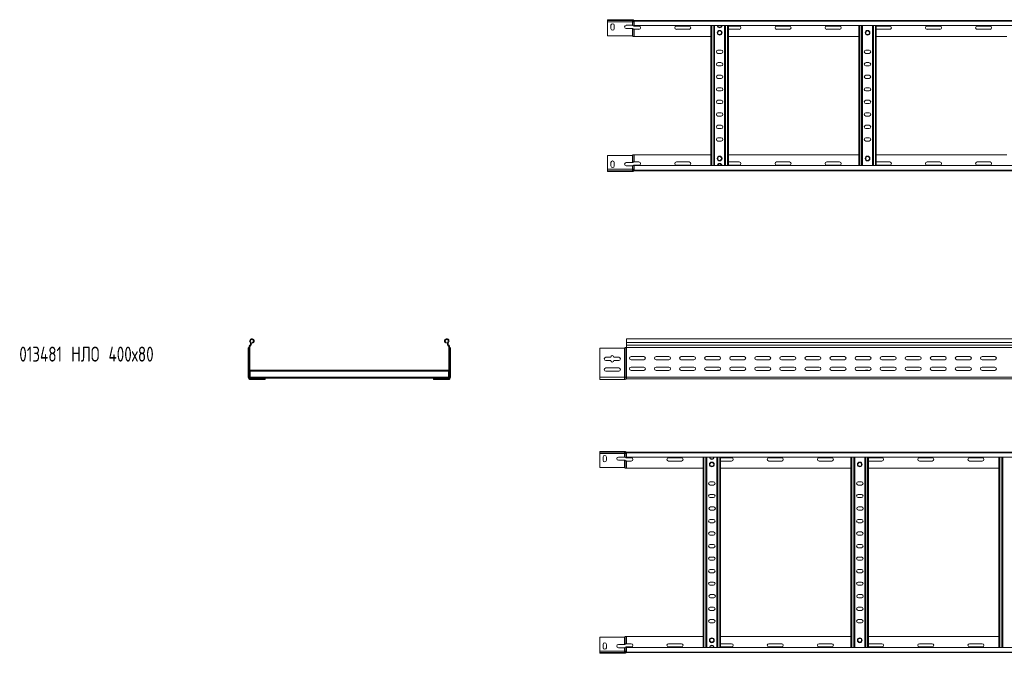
# Model space of a CAD drawing. Header units: millimetres. Extents: x -587 to 3585, y -4791 to -106.
# Tile 7 of 12: x -587 to 1377, y -2367 to -1102. Entities that reach past the tile are written whole.
import ezdxf

# ---------------------------------------------------------------- set-up
doc = ezdxf.new("R2010")
doc.units = ezdxf.units.MM
doc.styles.add('SLDTEXTSTYLE0', font='TXT', dxfattribs={"width": 0.7, "bigfont": 'bigfont'})

msp = doc.modelspace()

# ---------------------------------------------------------------- linework, layer by layer
at = {"color": 7, "linetype": 'Continuous', "lineweight": 15}
for p, q in [((585.3, -1102.2), (585.3, -1103.7)), ((633.4, -1102.2), (585.3, -1102.2)), ((585.3, -1103.7), (633.4, -1103.7)), ((585.3, -1106.7), (585.3, -1103.7)), ((634.9, -1106.7), (585.3, -1106.7)), ((585.3, -1134.2), (585.3, -1106.7)), ((592, -1113.4), (592, -1119.9)), ((598.5, -1119.9), (598.5, -1113.4)), ((622.5, -1113.4), (634.9, -1113.4)), ((633.4, -1103.7), (633.4, -1102.2)), ((633.4, -1102.2), (634.9, -1102.2)), ((634.9, -1103.7), (633.4, -1103.7)), ((634.9, -1102.2), (635.5, -1102.2)), ((635.5, -1103.8), (634.9, -1103.7)), ((634.9, -1103.7), (634.9, -1106.7)), ((636, -1106.7), (634.9, -1106.7)), ((634.9, -1106.7), (634.9, -1113.4)), ((635.5, -1102.2), (635.5, -1103.8)), ((636, -1104.2), (636, -1106.7)), ((638.3, -1106.7), (636, -1106.7)), ((636, -1106.7), (636, -1113.7)), ((637.1, -1103.2), (637.2, -1103.2)), ((637.2, -1103.2), (637.2, -1105)), ((637.8, -1105.1), (637.8, -1103.7)), ((637.8, -1103.7), (638.2, -1103.7)), ((638.2, -1103.7), (3585.3, -1103.7)), ((638.3, -1104.8), (638.3, -1103.7)), ((3585.3, -1104.8), (638.3, -1104.8)), ((638.3, -1113.9), (638.3, -1104.8)), ((638.3, -1113.9), (3585.3, -1113.9)), ((648, -1114.9), (638.3, -1114.9)), ((748, -1114.9), (722.5, -1114.9)), ((791.3, -1393.4), (791.3, -1113.9)), ((798.8, -1393.4), (798.8, -1113.9)), ((818.8, -1393.4), (818.8, -1113.9)), ((826.3, -1393.4), (826.3, -1113.9)), ((848, -1114.9), (826.3, -1114.9)), ((948, -1114.9), (922.5, -1114.9)), ((1048, -1114.9), (1022.5, -1114.9)), ((1086.3, -1393.4), (1086.3, -1113.9)), ((1093.8, -1393.4), (1093.8, -1113.9)), ((1113.8, -1393.4), (1113.8, -1113.9)), ((1121.3, -1393.4), (1121.3, -1113.9)), ((1148, -1114.9), (1122.5, -1114.9)), ((1248, -1114.9), (1222.5, -1114.9)), ((1348, -1114.9), (1322.5, -1114.9)), ((633.4, -1134.2), (585.3, -1134.2)), ((634.9, -1119.9), (622.5, -1119.9)), ((634.9, -1119.9), (634.9, -1134.6)), ((634.9, -1134.6), (635.5, -1135)), ((636, -1120.2), (636, -1135.4)), ((638.3, -1135.7), (637.2, -1135.7)), ((638.3, -1121.4), (638.3, -1135.7)), ((638.3, -1121.4), (648, -1121.4)), ((638.3, -1135.7), (791.3, -1135.7)), ((722.5, -1121.4), (748, -1121.4)), ((826.3, -1121.4), (848, -1121.4)), ((826.3, -1135.7), (1086.3, -1135.7)), ((922.5, -1121.4), (948, -1121.4)), ((1022.5, -1121.4), (1048, -1121.4)), ((1121.3, -1135.7), (1381.3, -1135.7)), ((1122.5, -1121.4), (1148, -1121.4)), ((1222.5, -1121.4), (1248, -1121.4)), ((1322.5, -1121.4), (1348, -1121.4)), ((812, -1162.9), (805.5, -1162.9)), ((805.5, -1169.4), (812, -1169.4)), ((1107, -1162.9), (1100.5, -1162.9)), ((1100.5, -1169.4), (1107, -1169.4)), ((812, -1187.9), (805.5, -1187.9)), ((805.5, -1194.4), (812, -1194.4)), ((1107, -1187.9), (1100.5, -1187.9)), ((1100.5, -1194.4), (1107, -1194.4)), ((812, -1212.9), (805.5, -1212.9)), ((1107, -1212.9), (1100.5, -1212.9)), ((805.5, -1219.4), (812, -1219.4)), ((1100.5, -1219.4), (1107, -1219.4)), ((812, -1237.9), (805.5, -1237.9)), ((805.5, -1244.4), (812, -1244.4)), ((1107, -1237.9), (1100.5, -1237.9)), ((1100.5, -1244.4), (1107, -1244.4)), ((812, -1262.9), (805.5, -1262.9)), ((805.5, -1269.4), (812, -1269.4)), ((1107, -1262.9), (1100.5, -1262.9)), ((1100.5, -1269.4), (1107, -1269.4)), ((812, -1287.9), (805.5, -1287.9)), ((805.5, -1294.4), (812, -1294.4)), ((1107, -1287.9), (1100.5, -1287.9)), ((1100.5, -1294.4), (1107, -1294.4)), ((812, -1312.9), (805.5, -1312.9)), ((1107, -1312.9), (1100.5, -1312.9)), ((805.5, -1319.4), (812, -1319.4)), ((1100.5, -1319.4), (1107, -1319.4)), ((812, -1337.9), (805.5, -1337.9)), ((805.5, -1344.4), (812, -1344.4)), ((1107, -1337.9), (1100.5, -1337.9)), ((1100.5, -1344.4), (1107, -1344.4)), ((633.4, -1373.2), (585.3, -1373.2)), ((585.3, -1373.2), (585.3, -1400.7)), ((634.9, -1372.8), (635.5, -1372.3)), ((634.9, -1387.4), (634.9, -1372.8)), ((636, -1387.1), (636, -1372)), ((638.3, -1371.7), (637.2, -1371.7)), ((638.3, -1385.9), (638.3, -1371.7)), ((638.3, -1371.7), (791.3, -1371.7)), ((826.3, -1371.7), (1086.3, -1371.7)), ((1121.3, -1371.7), (1381.3, -1371.7)), ((592, -1393.9), (592, -1387.4)), ((598.5, -1387.4), (598.5, -1393.9)), ((634.9, -1387.4), (622.5, -1387.4)), ((622.5, -1393.9), (634.9, -1393.9)), ((634.9, -1400.7), (634.9, -1393.9)), ((636, -1400.7), (636, -1393.6)), ((638.3, -1385.9), (648, -1385.9)), ((648, -1392.4), (638.3, -1392.4)), ((3585.3, -1393.4), (638.3, -1393.4)), ((638.3, -1393.4), (638.3, -1402.5)), ((722.5, -1385.9), (748, -1385.9)), ((748, -1392.4), (722.5, -1392.4)), ((826.3, -1385.9), (848, -1385.9)), ((848, -1392.4), (826.3, -1392.4)), ((922.5, -1385.9), (948, -1385.9)), ((948, -1392.4), (922.5, -1392.4)), ((1022.5, -1385.9), (1048, -1385.9)), ((1048, -1392.4), (1022.5, -1392.4)), ((1122.5, -1385.9), (1148, -1385.9)), ((1148, -1392.4), (1122.5, -1392.4)), ((1222.5, -1385.9), (1248, -1385.9)), ((1248, -1392.4), (1222.5, -1392.4)), ((1322.5, -1385.9), (1348, -1385.9)), ((1348, -1392.4), (1322.5, -1392.4)), ((634.9, -1400.7), (585.3, -1400.7)), ((585.3, -1400.7), (585.3, -1403.7)), ((585.3, -1405.2), (585.3, -1403.7)), ((585.3, -1403.7), (633.4, -1403.7)), ((633.4, -1405.2), (585.3, -1405.2)), ((633.4, -1403.7), (633.4, -1405.2)), ((634.9, -1403.7), (633.4, -1403.7)), ((633.4, -1405.2), (634.9, -1405.2)), ((634.9, -1403.7), (634.9, -1400.7)), ((636, -1400.7), (634.9, -1400.7)), ((635.5, -1403.5), (634.9, -1403.7)), ((634.9, -1405.2), (635.5, -1405.1)), ((635.5, -1405.1), (635.5, -1403.5)), ((636, -1403.2), (636, -1400.7)), ((638.3, -1400.7), (636, -1400.7)), ((637.1, -1404.2), (637.2, -1404.1)), ((637.2, -1404.1), (637.2, -1402.4)), ((637.8, -1402.2), (637.8, -1403.7)), ((637.8, -1403.7), (638.2, -1403.7)), ((638.2, -1403.7), (3585.3, -1403.7)), ((638.3, -1402.5), (3585.3, -1402.5)), ((638.3, -1402.5), (638.3, -1403.7)), ((-126.3, -1745.3), (-127.4, -1746.3)), ((-122.5, -1747.7), (-123, -1746.3)), ((263.3, -1747.7), (263.8, -1746.3)), ((267.1, -1745.3), (268.2, -1746.3)), ((3569.8, -1738.8), (622.8, -1738.8)), ((622.8, -1738.8), (622.8, -1746.3)), ((622.8, -1746.3), (3569.8, -1746.3)), ((622.8, -1746.3), (622.8, -1751.6)), ((-131.1, -1757.4), (-131.1, -1757)), ((-131.1, -1815.8), (-131.1, -1757.4)), ((-130.1, -1756.3), (-130.1, -1756.3)), ((-130.1, -1756.3), (-129.6, -1756.3)), ((-130.1, -1815.8), (-130.1, -1756.3)), ((-129.6, -1756.1), (-128.1, -1756.1)), ((-129.6, -1756.1), (-129.6, -1815.8)), ((-128.1, -1756.1), (-128.1, -1815.8)), ((-127.6, -1751.6), (-128, -1751.9)), ((-126.9, -1753), (-128, -1751.9)), ((-127.6, -1751.6), (-126.5, -1752.6)), ((-126.5, -1752.6), (-126.9, -1753)), ((268.4, -1751.6), (267.3, -1752.6)), ((267.3, -1752.6), (267.6, -1753)), ((267.6, -1753), (268.7, -1751.9)), ((268.4, -1751.6), (268.7, -1751.9)), ((270.4, -1756.1), (268.9, -1756.1)), ((268.9, -1756.1), (268.9, -1815.8)), ((270.4, -1756.1), (270.4, -1815.8)), ((270.8, -1756.3), (270.4, -1756.3)), ((270.9, -1756.3), (270.8, -1756.3)), ((270.9, -1815.8), (270.9, -1756.3)), ((271.9, -1757.4), (271.8, -1757)), ((271.9, -1815.8), (271.9, -1757.4)), ((618, -1757.8), (569.8, -1757.8)), ((569.8, -1757.8), (569.8, -1815.8)), ((619.4, -1757.4), (620, -1757)), ((619.4, -1815.8), (619.4, -1757.4)), ((621.7, -1815.8), (621.7, -1756.3)), ((621.7, -1756.3), (622.8, -1756.3)), ((621.7, -1756.3), (621.7, -1756.3)), ((622.7, -1756.1), (3569.8, -1756.1)), ((622.8, -1751.6), (3569.8, -1751.6)), ((622.8, -1751.6), (622.8, -1751.9)), ((622.8, -1751.9), (622.8, -1755.8)), ((622.8, -1751.9), (3569.8, -1751.9)), ((622.8, -1815.8), (622.8, -1756.3)), ((582.1, -1775.8), (591.6, -1775.8)), ((591.6, -1782.3), (582.1, -1782.3)), ((598.1, -1775.8), (607.6, -1775.8)), ((607.6, -1782.3), (598.1, -1782.3)), ((632.1, -1774.3), (657.6, -1774.3)), ((657.6, -1780.8), (632.1, -1780.8)), ((682.1, -1774.3), (707.6, -1774.3)), ((707.6, -1780.8), (682.1, -1780.8)), ((732.1, -1774.3), (757.6, -1774.3)), ((757.6, -1780.8), (732.1, -1780.8)), ((782.1, -1774.3), (807.6, -1774.3)), ((807.6, -1780.8), (782.1, -1780.8)), ((832.1, -1774.3), (857.6, -1774.3)), ((857.6, -1780.8), (832.1, -1780.8)), ((882.1, -1774.3), (907.6, -1774.3)), ((907.6, -1780.8), (882.1, -1780.8)), ((932.1, -1774.3), (957.6, -1774.3)), ((957.6, -1780.8), (932.1, -1780.8)), ((982.1, -1774.3), (1007.6, -1774.3)), ((1007.6, -1780.8), (982.1, -1780.8)), ((1032.1, -1774.3), (1057.6, -1774.3)), ((1057.6, -1780.8), (1032.1, -1780.8)), ((1082.1, -1774.3), (1107.6, -1774.3)), ((1107.6, -1780.8), (1082.1, -1780.8)), ((1132.1, -1774.3), (1157.6, -1774.3)), ((1157.6, -1780.8), (1132.1, -1780.8)), ((1182.1, -1774.3), (1207.6, -1774.3)), ((1207.6, -1780.8), (1182.1, -1780.8)), ((1232.1, -1774.3), (1257.6, -1774.3)), ((1257.6, -1780.8), (1232.1, -1780.8)), ((1282.1, -1774.3), (1307.6, -1774.3)), ((1307.6, -1780.8), (1282.1, -1780.8)), ((1332.1, -1774.3), (1357.6, -1774.3)), ((1357.6, -1780.8), (1332.1, -1780.8)), ((-127.1, -1801.9), (-127.1, -1803.7)), ((-127.1, -1801.9), (267.9, -1801.9)), ((-127.1, -1803.7), (-127.1, -1815.5)), ((-127.1, -1803.7), (267.9, -1803.7)), ((267.9, -1801.9), (267.9, -1803.7)), ((267.9, -1803.7), (267.9, -1815.5)), ((582.1, -1797.1), (607.6, -1797.1)), ((607.6, -1803.6), (582.1, -1803.6)), ((632.1, -1795.6), (657.6, -1795.6)), ((657.6, -1802.1), (632.1, -1802.1)), ((682.1, -1795.6), (707.6, -1795.6)), ((707.6, -1802.1), (682.1, -1802.1)), ((732.1, -1795.6), (757.6, -1795.6)), ((757.6, -1802.1), (732.1, -1802.1)), ((781, -1801.9), (781.5, -1801.9)), ((782.1, -1795.6), (807.6, -1795.6)), ((807.6, -1802.1), (782.1, -1802.1)), ((805.1, -1801.9), (808.6, -1801.9)), ((832.1, -1795.6), (857.6, -1795.6)), ((857.6, -1802.1), (832.1, -1802.1)), ((882.1, -1795.6), (907.6, -1795.6)), ((907.6, -1802.1), (882.1, -1802.1)), ((932.1, -1795.6), (957.6, -1795.6)), ((957.6, -1802.1), (932.1, -1802.1)), ((982.1, -1795.6), (1007.6, -1795.6)), ((1007.6, -1802.1), (982.1, -1802.1)), ((1032.1, -1795.6), (1057.6, -1795.6)), ((1057.6, -1802.1), (1032.1, -1802.1)), ((1082.1, -1795.6), (1107.6, -1795.6)), ((1107.6, -1802.1), (1082.1, -1802.1)), ((1100.1, -1801.9), (1104, -1801.9)), ((1132.1, -1795.6), (1157.6, -1795.6)), ((1157.6, -1802.1), (1132.1, -1802.1)), ((1182.1, -1795.6), (1207.6, -1795.6)), ((1207.6, -1802.1), (1182.1, -1802.1)), ((1232.1, -1795.6), (1257.6, -1795.6)), ((1257.6, -1802.1), (1232.1, -1802.1)), ((1282.1, -1795.6), (1307.6, -1795.6)), ((1307.6, -1802.1), (1282.1, -1802.1)), ((1332.1, -1795.6), (1357.6, -1795.6)), ((1357.6, -1802.1), (1332.1, -1802.1)), ((-131.1, -1815.8), (-130.1, -1815.8)), ((-130.1, -1815.8), (-129.6, -1815.8)), ((-128.1, -1815.8), (-129.6, -1815.8)), ((-127.2, -1816.7), (-127.2, -1817.2)), ((-127.2, -1816.7), (-127.1, -1816.7)), ((-127.2, -1818.7), (-127.2, -1818.8)), ((-127.2, -1818.8), (-126.6, -1818.8)), ((-127.1, -1815.5), (267.9, -1815.5)), ((-127.1, -1815.5), (-127.1, -1817.2)), ((-126.6, -1818.8), (-126.6, -1817.3)), ((-126.6, -1817.3), (-97.6, -1817.3)), ((-126.6, -1818.8), (-97.6, -1818.8)), ((-126.6, -1819.3), (-126.6, -1818.8)), ((-126.6, -1819.3), (-118.7, -1819.3)), ((-126.6, -1820.3), (-126.6, -1819.3)), ((-126.6, -1820.3), (-119.9, -1820.3)), ((-119.9, -1820.3), (-113.4, -1820.3)), ((-113.4, -1820.3), (-113.4, -1818.8)), ((-113.4, -1820.3), (-98.7, -1820.3)), ((-112.2, -1819.3), (-97.6, -1819.3)), ((-98.3, -1820.2), (-98.7, -1820.3)), ((-97.6, -1817.3), (238.4, -1817.3)), ((-97.6, -1817.3), (-97.6, -1818.8)), ((-97.6, -1819.2), (-97.6, -1818.8)), ((-97.6, -1819.2), (-97.6, -1819.3)), ((267.4, -1817.3), (238.4, -1817.3)), ((238.4, -1817.3), (238.4, -1818.8)), ((267.4, -1818.8), (238.4, -1818.8)), ((238.4, -1819.2), (238.4, -1818.8)), ((238.4, -1819.2), (238.4, -1819.3)), ((252.9, -1819.3), (238.4, -1819.3)), ((239.1, -1820.2), (239.5, -1820.3)), ((254.1, -1820.3), (239.5, -1820.3)), ((254.1, -1820.3), (254.1, -1818.8)), ((260.6, -1820.3), (254.1, -1820.3)), ((267.4, -1819.3), (259.4, -1819.3)), ((267.4, -1820.3), (260.6, -1820.3)), ((267.4, -1818.8), (267.4, -1817.3)), ((267.4, -1819.3), (267.4, -1818.8)), ((267.4, -1818.8), (268, -1818.8)), ((267.4, -1820.3), (267.4, -1819.3)), ((267.9, -1815.5), (267.9, -1817.2)), ((267.9, -1816.7), (268, -1816.7)), ((268, -1817.2), (268, -1816.7)), ((268, -1818.8), (268, -1818.7)), ((268.9, -1815.8), (270.4, -1815.8)), ((270.9, -1815.8), (270.4, -1815.8)), ((271.9, -1815.8), (270.9, -1815.8)), ((569.8, -1815.8), (619.4, -1815.8)), ((569.8, -1815.8), (569.8, -1820.3)), ((569.8, -1820.3), (619.4, -1820.3)), ((619.4, -1815.8), (619.4, -1820.3)), ((619.4, -1815.8), (621.7, -1815.8)), ((621.7, -1815.8), (621.7, -1819.3)), ((621.7, -1815.8), (622.8, -1815.8)), ((622.8, -1815.8), (622.8, -1818.8)), ((622.8, -1815.8), (3569.8, -1815.8)), ((622.8, -1818.8), (790.4, -1818.8)), ((790.4, -1818.8), (796.2, -1818.8)), ((796.2, -1818.8), (1675.4, -1818.8)), ((569.8, -1963.6), (569.8, -1965.1)), ((618, -1963.6), (569.8, -1963.6)), ((569.8, -1965.1), (618, -1965.1)), ((569.8, -1968.1), (569.8, -1965.1)), ((619.4, -1968.1), (569.8, -1968.1)), ((569.8, -1995.6), (569.8, -1968.1)), ((576.6, -1974.9), (576.6, -1981.4)), ((583.1, -1981.4), (583.1, -1974.9)), ((607.1, -1974.9), (619.4, -1974.9)), ((619.4, -1981.4), (607.1, -1981.4)), ((618, -1965.1), (618, -1963.6)), ((618, -1963.6), (619.4, -1963.6)), ((619.4, -1965.1), (618, -1965.1)), ((619.4, -1963.6), (620, -1963.7)), ((620, -1965.2), (619.4, -1965.1)), ((619.4, -1965.1), (619.4, -1968.1)), ((620.6, -1968.1), (619.4, -1968.1)), ((619.4, -1968.1), (619.4, -1974.9)), ((619.4, -1981.4), (619.4, -1996)), ((620, -1963.7), (620, -1965.2)), ((620.6, -1965.6), (620.6, -1968.1)), ((622.8, -1968.1), (620.6, -1968.1)), ((620.6, -1968.1), (620.6, -1975.2)), ((620.6, -1981.7), (620.6, -1996.8)), ((621.7, -1964.6), (621.7, -1964.7)), ((621.7, -1964.7), (621.7, -1966.4)), ((622.3, -1966.6), (622.3, -1965.1)), ((622.3, -1965.1), (622.7, -1965.1)), ((622.7, -1965.1), (3569.8, -1965.1)), ((622.8, -1966.2), (622.8, -1965.1)), ((3569.8, -1966.2), (622.8, -1966.2)), ((622.8, -1975.3), (622.8, -1966.2)), ((622.8, -1975.3), (3569.8, -1975.3)), ((632.6, -1976.4), (622.8, -1976.4)), ((622.8, -1982.9), (622.8, -1997.1)), ((622.8, -1982.9), (632.6, -1982.9)), ((732.6, -1976.4), (707.1, -1976.4)), ((707.1, -1982.9), (732.6, -1982.9)), ((775.8, -2354.9), (775.8, -1975.3)), ((783.3, -2354.9), (783.3, -1975.3)), ((803.3, -2354.9), (803.3, -1975.3)), ((810.8, -2354.9), (810.8, -1975.3)), ((832.6, -1976.4), (810.8, -1976.4)), ((810.8, -1982.9), (832.6, -1982.9)), ((932.6, -1976.4), (907.1, -1976.4)), ((907.1, -1982.9), (932.6, -1982.9)), ((1032.6, -1976.4), (1007.1, -1976.4)), ((1007.1, -1982.9), (1032.6, -1982.9)), ((1070.8, -2354.9), (1070.8, -1975.3)), ((1078.3, -2354.9), (1078.3, -1975.3)), ((1098.3, -2354.9), (1098.3, -1975.3)), ((1105.8, -2354.9), (1105.8, -1975.3)), ((1132.6, -1976.4), (1107.1, -1976.4)), ((1107.1, -1982.9), (1132.6, -1982.9)), ((1232.6, -1976.4), (1207.1, -1976.4)), ((1207.1, -1982.9), (1232.6, -1982.9)), ((1332.6, -1976.4), (1307.1, -1976.4)), ((1307.1, -1982.9), (1332.6, -1982.9)), ((1365.8, -2354.9), (1365.8, -1975.3)), ((1373.3, -2354.9), (1373.3, -1975.3)), ((618, -1995.6), (569.8, -1995.6)), ((619.4, -1996), (620, -1996.4)), ((622.8, -1997.1), (621.7, -1997.1)), ((622.8, -1997.1), (775.8, -1997.1)), ((810.8, -1997.1), (1070.8, -1997.1)), ((1105.8, -1997.1), (1365.8, -1997.1)), ((796.6, -2024.4), (790.1, -2024.4)), ((790.1, -2030.9), (796.6, -2030.9)), ((1091.6, -2024.4), (1085.1, -2024.4)), ((1085.1, -2030.9), (1091.6, -2030.9)), ((796.6, -2049.4), (790.1, -2049.4)), ((790.1, -2055.9), (796.6, -2055.9)), ((1091.6, -2049.4), (1085.1, -2049.4)), ((1085.1, -2055.9), (1091.6, -2055.9)), ((797.1, -2074.4), (790.6, -2074.4)), ((790.6, -2080.9), (797.1, -2080.9)), ((1092.1, -2074.4), (1085.6, -2074.4)), ((1085.6, -2080.9), (1092.1, -2080.9)), ((796.6, -2099.4), (790.1, -2099.4)), ((1091.6, -2099.4), (1085.1, -2099.4)), ((790.1, -2105.9), (796.6, -2105.9)), ((1085.1, -2105.9), (1091.6, -2105.9)), ((796.6, -2124.4), (790.1, -2124.4)), ((790.1, -2130.9), (796.6, -2130.9)), ((1091.6, -2124.4), (1085.1, -2124.4)), ((1085.1, -2130.9), (1091.6, -2130.9)), ((796.6, -2149.4), (790.1, -2149.4)), ((790.1, -2155.9), (796.6, -2155.9)), ((1091.6, -2149.4), (1085.1, -2149.4)), ((1085.1, -2155.9), (1091.6, -2155.9)), ((796.6, -2174.4), (790.1, -2174.4)), ((1091.6, -2174.4), (1085.1, -2174.4)), ((790.1, -2180.9), (796.6, -2180.9)), ((1085.1, -2180.9), (1091.6, -2180.9)), ((796.6, -2199.4), (790.1, -2199.4)), ((790.1, -2205.9), (796.6, -2205.9)), ((1091.6, -2199.4), (1085.1, -2199.4)), ((1085.1, -2205.9), (1091.6, -2205.9)), ((796.6, -2224.4), (790.1, -2224.4)), ((790.1, -2230.9), (796.6, -2230.9)), ((1091.6, -2224.4), (1085.1, -2224.4)), ((1085.1, -2230.9), (1091.6, -2230.9)), ((797.1, -2249.4), (790.6, -2249.4)), ((790.6, -2255.9), (797.1, -2255.9)), ((1092.1, -2249.4), (1085.6, -2249.4)), ((1085.6, -2255.9), (1092.1, -2255.9)), ((796.6, -2274.4), (790.1, -2274.4)), ((1091.6, -2274.4), (1085.1, -2274.4)), ((790.1, -2280.9), (796.6, -2280.9)), ((1085.1, -2280.9), (1091.6, -2280.9)), ((796.6, -2299.4), (790.1, -2299.4)), ((790.1, -2305.9), (796.6, -2305.9)), ((1091.6, -2299.4), (1085.1, -2299.4)), ((1085.1, -2305.9), (1091.6, -2305.9)), ((618, -2334.6), (569.8, -2334.6)), ((569.8, -2334.6), (569.8, -2362.1)), ((619.4, -2334.2), (620, -2333.8)), ((619.4, -2348.9), (619.4, -2334.2)), ((620.6, -2348.6), (620.6, -2333.4)), ((622.8, -2333.1), (621.7, -2333.1)), ((622.8, -2347.4), (622.8, -2333.1)), ((622.8, -2333.1), (775.8, -2333.1)), ((810.8, -2333.1), (1070.8, -2333.1)), ((1105.8, -2333.1), (1365.8, -2333.1)), ((576.6, -2355.4), (576.6, -2348.9)), ((583.1, -2348.9), (583.1, -2355.4)), ((619.4, -2348.9), (607.1, -2348.9)), ((607.1, -2355.4), (619.4, -2355.4)), ((619.4, -2362.1), (619.4, -2355.4)), ((620.6, -2362.1), (620.6, -2355.1)), ((622.8, -2347.4), (632.6, -2347.4)), ((632.6, -2353.9), (622.8, -2353.9)), ((3569.8, -2354.9), (622.8, -2354.9)), ((622.8, -2354.9), (622.8, -2364)), ((707.1, -2347.4), (732.6, -2347.4)), ((732.6, -2353.9), (707.1, -2353.9)), ((810.8, -2347.4), (832.6, -2347.4)), ((832.6, -2353.9), (810.8, -2353.9)), ((907.1, -2347.4), (932.6, -2347.4)), ((932.6, -2353.9), (907.1, -2353.9)), ((1007.1, -2347.4), (1032.6, -2347.4)), ((1032.6, -2353.9), (1007.1, -2353.9)), ((1107.1, -2347.4), (1132.6, -2347.4)), ((1132.6, -2353.9), (1107.1, -2353.9)), ((1207.1, -2347.4), (1232.6, -2347.4)), ((1232.6, -2353.9), (1207.1, -2353.9)), ((1307.1, -2347.4), (1332.6, -2347.4)), ((1332.6, -2353.9), (1307.1, -2353.9)), ((619.4, -2362.1), (569.8, -2362.1)), ((569.8, -2362.1), (569.8, -2365.1)), ((569.8, -2366.6), (569.8, -2365.1)), ((569.8, -2365.1), (618, -2365.1)), ((618, -2366.6), (569.8, -2366.6)), ((618, -2365.1), (618, -2366.6)), ((619.4, -2365.1), (618, -2365.1)), ((618, -2366.6), (619.4, -2366.6)), ((619.4, -2365.1), (619.4, -2362.1)), ((620.6, -2362.1), (619.4, -2362.1)), ((620, -2365), (619.4, -2365.1)), ((619.4, -2366.6), (620, -2366.6)), ((620, -2366.6), (620, -2365)), ((620.6, -2364.6), (620.6, -2362.1)), ((622.8, -2362.1), (620.6, -2362.1)), ((621.7, -2365.6), (621.7, -2363.8)), ((621.7, -2365.6), (621.7, -2365.6)), ((622.3, -2363.7), (622.3, -2365.1)), ((622.3, -2365.1), (622.7, -2365.1)), ((622.7, -2365.1), (3569.8, -2365.1)), ((622.8, -2364), (3569.8, -2364)), ((622.8, -2364), (622.8, -2365.1))]:
    msp.add_line(p, q, dxfattribs=at)
at = {"color": 8, "linetype": 'Continuous', "lineweight": 15}
for p, q in [((638.3, -1113.9), (638.3, -1114.9)), ((793.1, -1393.4), (793.1, -1113.9)), ((797, -1393.4), (797, -1113.9)), ((820.6, -1393.4), (820.6, -1113.9)), ((824.5, -1393.4), (824.5, -1113.9)), ((1088.1, -1393.4), (1088.1, -1113.9)), ((1092, -1393.4), (1092, -1113.9)), ((1115.6, -1393.4), (1115.6, -1113.9)), ((1119.5, -1393.4), (1119.5, -1113.9)), ((638.3, -1393.4), (638.3, -1392.4)), ((781.5, -1802), (781.5, -1801.9)), ((805.1, -1801.9), (805.1, -1802.1)), ((1100.1, -1801.9), (1100.1, -1802.1)), ((1104, -1802.1), (1104, -1801.9)), ((-112.6, -1819.8), (-112.6, -1818.8)), ((253.4, -1819.8), (253.4, -1818.8)), ((622.8, -1975.3), (622.8, -1976.4)), ((777.6, -2354.9), (777.6, -1975.3)), ((781.5, -2354.9), (781.5, -1975.3)), ((805.1, -2354.9), (805.1, -1975.3)), ((809, -2354.9), (809, -1975.3)), ((1072.6, -2354.9), (1072.6, -1975.3)), ((1076.5, -2354.9), (1076.5, -1975.3)), ((1100.1, -2354.9), (1100.1, -1975.3)), ((1104, -2354.9), (1104, -1975.3)), ((1367.6, -2354.9), (1367.6, -1975.3)), ((1371.5, -2354.9), (1371.5, -1975.3)), ((622.8, -2354.9), (622.8, -2353.9))]:
    msp.add_line(p, q, dxfattribs=at)
at = {"color": 7, "linetype": 'Continuous', "lineweight": 15, "flags": 128}
for points in [[(1122.5, -1114.9), (1121.4, -1115.1), (1121.3, -1115.2)], [(1121.3, -1121.2), (1121.4, -1121.2), (1122.5, -1121.4)], [(1121.3, -1386.2), (1121.4, -1386.1), (1122.5, -1385.9)], [(1122.5, -1392.4), (1121.4, -1392.2), (1121.3, -1392.2)], [(1107.1, -1976.4), (1105.9, -1976.6), (1105.8, -1976.6)], [(1105.8, -1982.6), (1105.9, -1982.7), (1107.1, -1982.9)], [(1105.8, -2347.6), (1105.9, -2347.6), (1107.1, -2347.4)], [(1107.1, -2353.9), (1105.9, -2353.7), (1105.8, -2353.6)]]:
    msp.add_lwpolyline(points, dxfattribs=at)
at = {"color": 7, "linetype": 'Continuous', "lineweight": 15}
for centre, radius in [((808.8, -1128.2), 4.75), ((808.8, -1128.2), 3.75), ((1103.8, -1128.2), 4.75), ((1103.8, -1128.2), 3.75), ((808.8, -1379.2), 4.75), ((1103.8, -1379.2), 4.75), ((808.8, -1379.2), 3.75), ((1103.8, -1379.2), 3.75), ((793.3, -1989.6), 4.75), ((793.3, -1989.6), 3.75), ((1088.3, -1989.6), 4.75), ((1088.3, -1989.6), 3.75), ((793.3, -2340.6), 4.75), ((1088.3, -2340.6), 4.75), ((793.3, -2340.6), 3.75), ((1088.3, -2340.6), 3.75)]:
    msp.add_circle(centre, radius, dxfattribs=at)
for centre, radius, start, end in [((595.3, -1113.4), 3.25, 0, 180), ((622.5, -1116.7), 3.25, 90, 270), ((638.3, -1102.2), 1.5, 224.8835, 270), ((638.3, -1102.2), 3, 249.2512, 260.4059), ((648, -1118.2), 3.25, 270, 90), ((722.5, -1118.2), 3.25, 90, 270), ((748, -1118.2), 3.25, 270, 90), ((808.8, -1113.6), 4.75, 183.9233, 356.0767), ((848, -1118.2), 3.25, 270, 90), ((922.5, -1118.2), 3.25, 90, 270), ((948, -1118.2), 3.25, 270, 90), ((1022.5, -1118.2), 3.25, 90, 270), ((1048, -1118.2), 3.25, 270, 90), ((1148, -1118.2), 3.25, 270, 90), ((1222.5, -1118.2), 3.25, 90, 270), ((1248, -1118.2), 3.25, 270, 90), ((1322.5, -1118.2), 3.25, 90, 270), ((1348, -1118.2), 3.25, 270, 90), ((595.3, -1119.9), 3.25, 180, 0), ((633.4, -1137.2), 3, 60.3604, 90), ((805.5, -1166.2), 3.25, 90, 270), ((812, -1166.2), 3.25, 270, 90), ((1100.5, -1166.2), 3.25, 90, 270), ((1107, -1166.2), 3.25, 270, 90), ((805.5, -1191.2), 3.25, 90, 270), ((812, -1191.2), 3.25, 270, 90), ((1100.5, -1191.2), 3.25, 90, 270), ((1107, -1191.2), 3.25, 270, 90), ((805.5, -1216.2), 3.25, 90, 270), ((812, -1216.2), 3.25, 270, 90), ((1100.5, -1216.2), 3.25, 90, 270), ((1107, -1216.2), 3.25, 270, 90), ((805.5, -1241.2), 3.25, 90, 270), ((812, -1241.2), 3.25, 270, 90), ((1100.5, -1241.2), 3.25, 90, 270), ((1107, -1241.2), 3.25, 270, 90), ((805.5, -1266.2), 3.25, 90, 270), ((812, -1266.2), 3.25, 270, 90), ((1100.5, -1266.2), 3.25, 90, 270), ((1107, -1266.2), 3.25, 270, 90), ((805.5, -1291.2), 3.25, 90, 270), ((812, -1291.2), 3.25, 270, 90), ((1100.5, -1291.2), 3.25, 90, 270), ((1107, -1291.2), 3.25, 270, 90), ((805.5, -1316.2), 3.25, 90, 270), ((812, -1316.2), 3.25, 270, 90), ((1100.5, -1316.2), 3.25, 90, 270), ((1107, -1316.2), 3.25, 270, 90), ((805.5, -1341.2), 3.25, 90, 270), ((812, -1341.2), 3.25, 270, 90), ((1100.5, -1341.2), 3.25, 90, 270), ((1107, -1341.2), 3.25, 270, 90), ((633.4, -1370.2), 3, 270, 299.6396), ((595.3, -1387.4), 3.25, 0, 180), ((595.3, -1393.9), 3.25, 180, 0), ((622.5, -1390.7), 3.25, 90, 270), ((648, -1389.2), 3.25, 270, 90), ((722.5, -1389.2), 3.25, 90, 270), ((748, -1389.2), 3.25, 270, 90), ((808.8, -1393.8), 4.75, 3.9233, 176.0767), ((848, -1389.2), 3.25, 270, 90), ((922.5, -1389.2), 3.25, 90, 270), ((948, -1389.2), 3.25, 270, 90), ((1022.5, -1389.2), 3.25, 90, 270), ((1048, -1389.2), 3.25, 270, 90), ((1148, -1389.2), 3.25, 270, 90), ((1222.5, -1389.2), 3.25, 90, 270), ((1248, -1389.2), 3.25, 270, 90), ((1322.5, -1389.2), 3.25, 90, 270), ((1348, -1389.2), 3.25, 270, 90), ((638.3, -1405.2), 3, 99.5941, 110.7488), ((638.3, -1405.2), 1.5, 90, 135.1165), ((-123.9, -1743.4), 4.55, 288.1, 219.6816), ((-130.5, -1748.8), 4, 316.4649, 39.6816), ((-123.9, -1743.4), 3.05, 288.1, 219.6816), ((-130.5, -1748.8), 5.5, 316.4649, 39.6816), ((264.7, -1743.4), 4.55, 320.3184, 251.9), ((264.7, -1743.4), 3.05, 320.3184, 251.9), ((271.3, -1748.8), 5.5, 140.3184, 223.5351), ((271.3, -1748.8), 4, 140.3184, 223.5351), ((-123.6, -1756.1), 6, 136.4649, 180), ((-123.6, -1756.1), 4.5, 136.4649, 180), ((264.4, -1756.1), 4.5, 0, 43.5351), ((264.4, -1756.1), 6, 0, 43.5351), ((618, -1754.8), 3, 270, 299.6396), ((622.3, -1755.8), 0.5, 270, 328.6677), ((582.1, -1779.1), 3.25, 90, 270), ((594.8, -1775.8), 3.25, 0, 180), ((594.8, -1782.3), 3.25, 180, 0), ((607.6, -1779.1), 3.25, 270, 90), ((632.1, -1777.6), 3.25, 90, 270), ((657.6, -1777.6), 3.25, 270, 90), ((682.1, -1777.6), 3.25, 90, 270), ((707.6, -1777.6), 3.25, 270, 90), ((732.1, -1777.6), 3.25, 90, 270), ((757.6, -1777.6), 3.25, 270, 90), ((782.1, -1777.6), 3.25, 90, 270), ((807.6, -1777.6), 3.25, 270, 90), ((832.1, -1777.6), 3.25, 90, 270), ((857.6, -1777.6), 3.25, 270, 90), ((882.1, -1777.6), 3.25, 90, 270), ((907.6, -1777.6), 3.25, 270, 90), ((932.1, -1777.6), 3.25, 90, 270), ((957.6, -1777.6), 3.25, 270, 90), ((982.1, -1777.6), 3.25, 90, 270), ((1007.6, -1777.6), 3.25, 270, 90), ((1032.1, -1777.6), 3.25, 90, 270), ((1057.6, -1777.6), 3.25, 270, 90), ((1082.1, -1777.6), 3.25, 90, 270), ((1107.6, -1777.6), 3.25, 270, 90), ((1132.1, -1777.6), 3.25, 90, 270), ((1157.6, -1777.6), 3.25, 270, 90), ((1182.1, -1777.6), 3.25, 90, 270), ((1207.6, -1777.6), 3.25, 270, 90), ((1232.1, -1777.6), 3.25, 90, 270), ((1257.6, -1777.6), 3.25, 270, 90), ((1282.1, -1777.6), 3.25, 90, 270), ((1307.6, -1777.6), 3.25, 270, 90), ((1332.1, -1777.6), 3.25, 90, 270), ((1357.6, -1777.6), 3.25, 270, 90), ((582.1, -1800.3), 3.25, 90, 270), ((607.6, -1800.3), 3.25, 270, 90), ((632.1, -1798.8), 3.25, 90, 270), ((657.6, -1798.8), 3.25, 270, 90), ((682.1, -1798.8), 3.25, 90, 270), ((707.6, -1798.8), 3.25, 270, 90), ((732.1, -1798.8), 3.25, 90, 270), ((757.6, -1798.8), 3.25, 270, 90), ((782.1, -1798.8), 3.25, 90, 270), ((781.5, -1803.7), 1.8, 63.4372, 90), ((805.1, -1803.7), 1.8, 90, 116.5628), ((807.6, -1798.8), 3.25, 270, 90), ((832.1, -1798.8), 3.25, 90, 270), ((857.6, -1798.8), 3.25, 270, 90), ((882.1, -1798.8), 3.25, 90, 270), ((907.6, -1798.8), 3.25, 270, 90), ((932.1, -1798.8), 3.25, 90, 270), ((957.6, -1798.8), 3.25, 270, 90), ((982.1, -1798.8), 3.25, 90, 270), ((1007.6, -1798.8), 3.25, 270, 90), ((1032.1, -1798.8), 3.25, 90, 270), ((1057.6, -1798.8), 3.25, 270, 90), ((1082.1, -1798.8), 3.25, 90, 270), ((1100.1, -1803.7), 1.8, 90, 116.5628), ((1104, -1803.7), 1.8, 63.4372, 90), ((1107.6, -1798.8), 3.25, 270, 90), ((1132.1, -1798.8), 3.25, 90, 270), ((1157.6, -1798.8), 3.25, 270, 90), ((1182.1, -1798.8), 3.25, 90, 270), ((1207.6, -1798.8), 3.25, 270, 90), ((1232.1, -1798.8), 3.25, 90, 270), ((1257.6, -1798.8), 3.25, 270, 90), ((1282.1, -1798.8), 3.25, 90, 270), ((1307.6, -1798.8), 3.25, 270, 90), ((1332.1, -1798.8), 3.25, 90, 270), ((1357.6, -1798.8), 3.25, 270, 90), ((-126.6, -1815.8), 4.5, 180, 270), ((-126.6, -1815.8), 3.5, 180, 270), ((-126.6, -1815.8), 3, 180, 270), ((-126.6, -1815.8), 1.5, 180, 270), ((267.4, -1815.8), 1.5, 270, 0), ((267.4, -1815.8), 3, 270, 0), ((267.4, -1815.8), 3.5, 270, 0), ((267.4, -1815.8), 4.5, 270, 0), ((619.4, -1817.3), 3, 270, 318.1897), ((622.8, -1820.3), 1.5, 90, 138.1897), ((579.8, -1974.9), 3.25, 0, 180), ((579.8, -1981.4), 3.25, 180, 0), ((607.1, -1978.1), 3.25, 90, 270), ((622.8, -1963.6), 1.5, 224.8835, 270), ((622.8, -1963.6), 3, 249.2512, 260.4059), ((632.6, -1979.6), 3.25, 270, 90), ((707.1, -1979.6), 3.25, 90, 270), ((732.6, -1979.6), 3.25, 270, 90), ((793.3, -1975), 4.75, 183.9233, 356.0767), ((832.6, -1979.6), 3.25, 270, 90), ((907.1, -1979.6), 3.25, 90, 270), ((932.6, -1979.6), 3.25, 270, 90), ((1007.1, -1979.6), 3.25, 90, 270), ((1032.6, -1979.6), 3.25, 270, 90), ((1132.6, -1979.6), 3.25, 270, 90), ((1207.1, -1979.6), 3.25, 90, 270), ((1232.6, -1979.6), 3.25, 270, 90), ((1307.1, -1979.6), 3.25, 90, 270), ((1332.6, -1979.6), 3.25, 270, 90), ((618, -1998.6), 3, 60.3604, 90), ((790.1, -2027.6), 3.25, 90, 270), ((796.6, -2027.6), 3.25, 270, 90), ((1085.1, -2027.6), 3.25, 90, 270), ((1091.6, -2027.6), 3.25, 270, 90), ((790.1, -2052.6), 3.25, 89.9999, 269.9999), ((796.6, -2052.6), 3.25, 269.9999, 89.9999), ((1085.1, -2052.6), 3.25, 89.9999, 269.9999), ((1091.6, -2052.6), 3.25, 269.9999, 89.9999), ((790.6, -2077.6), 3.25, 90, 270), ((797.1, -2077.6), 3.25, 270, 90), ((1085.6, -2077.6), 3.25, 90, 270), ((1092.1, -2077.6), 3.25, 270, 90), ((790.1, -2102.6), 3.25, 90.0001, 270.0001), ((796.6, -2102.6), 3.25, 270.0001, 90.0001), ((1085.1, -2102.6), 3.25, 90.0001, 270.0001), ((1091.6, -2102.6), 3.25, 270.0001, 90.0001), ((790.1, -2127.6), 3.25, 90, 270), ((796.6, -2127.6), 3.25, 270, 90), ((1085.1, -2127.6), 3.25, 90, 270), ((1091.6, -2127.6), 3.25, 270, 90), ((790.1, -2152.6), 3.25, 89.9999, 269.9999), ((796.6, -2152.6), 3.25, 269.9999, 89.9999), ((1085.1, -2152.6), 3.25, 89.9999, 269.9999), ((1091.6, -2152.6), 3.25, 269.9999, 89.9999), ((790.1, -2177.6), 3.25, 90.0001, 270.0001), ((796.6, -2177.6), 3.25, 270.0001, 90.0001), ((1085.1, -2177.6), 3.25, 90.0001, 270.0001), ((1091.6, -2177.6), 3.25, 270.0001, 90.0001), ((790.1, -2202.6), 3.25, 90, 270), ((796.6, -2202.6), 3.25, 270, 90), ((1085.1, -2202.6), 3.25, 90, 270), ((1091.6, -2202.6), 3.25, 270, 90), ((790.1, -2227.6), 3.25, 89.9999, 269.9999), ((796.6, -2227.6), 3.25, 269.9999, 89.9999), ((1085.1, -2227.6), 3.25, 89.9999, 269.9999), ((1091.6, -2227.6), 3.25, 269.9999, 89.9999), ((790.6, -2252.6), 3.25, 90, 270), ((797.1, -2252.6), 3.25, 270, 90), ((1085.6, -2252.6), 3.25, 90, 270), ((1092.1, -2252.6), 3.25, 270, 90), ((790.1, -2277.6), 3.25, 90.0001, 270.0001), ((796.6, -2277.6), 3.25, 270.0001, 90.0001), ((1085.1, -2277.6), 3.25, 90.0001, 270.0001), ((1091.6, -2277.6), 3.25, 270.0001, 90.0001), ((790.1, -2302.6), 3.25, 90, 270), ((796.6, -2302.6), 3.25, 270, 90), ((1085.1, -2302.6), 3.25, 90, 270), ((1091.6, -2302.6), 3.25, 270, 90), ((618, -2331.6), 3, 270, 299.6396), ((579.8, -2348.9), 3.25, 0, 180), ((579.8, -2355.4), 3.25, 180, 0), ((607.1, -2352.1), 3.25, 90, 270), ((632.6, -2350.6), 3.25, 270, 90), ((707.1, -2350.6), 3.25, 90, 270), ((732.6, -2350.6), 3.25, 270, 90), ((793.3, -2355.2), 4.75, 3.9233, 176.0767), ((832.6, -2350.6), 3.25, 270, 90), ((907.1, -2350.6), 3.25, 90, 270), ((932.6, -2350.6), 3.25, 270, 90), ((1007.1, -2350.6), 3.25, 90, 270), ((1032.6, -2350.6), 3.25, 270, 90), ((1132.6, -2350.6), 3.25, 270, 90), ((1207.1, -2350.6), 3.25, 90, 270), ((1232.6, -2350.6), 3.25, 270, 90), ((1307.1, -2350.6), 3.25, 90, 270), ((1332.6, -2350.6), 3.25, 270, 90), ((622.8, -2366.6), 3, 99.5941, 110.7488), ((622.8, -2366.6), 1.5, 90, 135.1165)]:
    msp.add_arc(centre, radius, start, end, dxfattribs=at)
at = {"color": 8, "linetype": 'Continuous', "lineweight": 15}
for centre, start, end in [((808.8, -1113.6), 184.9719, 355.0281), ((808.8, -1393.8), 4.9719, 175.0281), ((793.3, -1975), 184.9719, 355.0281), ((793.3, -2355.2), 4.9719, 175.0281)]:
    msp.add_arc(centre, 3.75, start, end, dxfattribs=at)
at = {"color": 7, "linetype": 'Continuous', "lineweight": 15}
for points, knots in [([(634.9, -1113.4), (635.1, -1113.4), (635.4, -1113.4), (635.7, -1113.6), (635.9, -1113.7), (636, -1113.7)], [0, 0, 0, 0, 0.34634, 0.691515, 1, 1, 1, 1]), ([(635.5, -1102.2), (635.6, -1102.3), (635.9, -1102.3), (636.5, -1102.6), (636.9, -1102.9), (637.1, -1103.1), (637.1, -1103.2)], [0, 0, 0, 0, 0.266458, 0.610796, 0.942062, 1, 1, 1, 1]), ([(636, -1104.2), (635.9, -1104.1), (635.7, -1103.9), (635.5, -1103.8), (635.5, -1103.8)], [0, 0, 0, 0, 0.627709, 1, 1, 1, 1]), ([(637.2, -1105), (636.9, -1104.8), (636.5, -1104.6), (636.2, -1104.3), (636, -1104.2)], [0, 0, 0, 0, 0.578888, 1, 1, 1, 1]), ([(636, -1113.7), (636.2, -1113.8), (636.4, -1113.9), (636.5, -1114.1), (636.6, -1114.2)], [0, 0, 0, 0, 0.771681, 1, 1, 1, 1]), ([(636.6, -1114.2), (636.8, -1114.3), (637.1, -1114.6), (637.7, -1114.9), (638.1, -1114.9), (638.3, -1114.9)], [0, 0, 0, 0, 0.406994, 0.751645, 1, 1, 1, 1]), ([(638.3, -1105.2), (638.3, -1105.2), (638.2, -1105.2), (638.2, -1105.2), (638, -1105.2), (637.9, -1105.1), (637.8, -1105.1), (637.8, -1105.1)], [0, 0, 0, 0, 0.2140522, 0.4282451, 0.6419466, 0.8545892, 1, 1, 1, 1]), ([(638.2, -1103.7), (638.2, -1103.7), (638.3, -1103.7), (638.3, -1103.7), (638.3, -1103.7)], [0, 0, 0, 0, 0.6145583, 1, 1, 1, 1]), ([(636, -1120.2), (635.9, -1120.1), (635.7, -1120), (635.2, -1119.9), (635, -1119.9), (634.9, -1119.9)], [0, 0, 0, 0, 0.406568, 0.815308, 1, 1, 1, 1]), ([(635.5, -1135), (635.5, -1135), (635.7, -1135.2), (635.9, -1135.3), (636, -1135.4)], [0, 0, 0, 0, 0.357143, 1, 1, 1, 1]), ([(636.6, -1120.7), (636.4, -1120.5), (636.2, -1120.3), (636.1, -1120.2), (636, -1120.2)], [0, 0, 0, 0, 0.771615, 1, 1, 1, 1]), ([(636, -1135.4), (636.2, -1135.5), (636.6, -1135.6), (637, -1135.7), (637.2, -1135.7)], [0, 0, 0, 0, 0.5964403, 1, 1, 1, 1]), ([(638.3, -1121.4), (638, -1121.4), (637.6, -1121.4), (637, -1121.1), (636.7, -1120.8), (636.6, -1120.7)], [0, 0, 0, 0, 0.333735, 0.666057, 1, 1, 1, 1]), ([(635.5, -1372.3), (635.5, -1372.3), (635.7, -1372.1), (635.9, -1372), (636, -1372)], [0, 0, 0, 0, 0.357144, 1, 1, 1, 1]), ([(636, -1372), (636.2, -1371.9), (636.6, -1371.7), (637, -1371.7), (637.2, -1371.7)], [0, 0, 0, 0, 0.596441, 1, 1, 1, 1]), ([(636, -1387.1), (635.9, -1387.2), (635.7, -1387.3), (635.2, -1387.4), (635, -1387.4), (634.9, -1387.4)], [0, 0, 0, 0, 0.406567, 0.815308, 1, 1, 1, 1]), ([(634.9, -1393.9), (635.1, -1393.9), (635.4, -1393.9), (635.7, -1393.8), (635.9, -1393.7), (636, -1393.6)], [0, 0, 0, 0, 0.346341, 0.691513, 1, 1, 1, 1]), ([(636.6, -1386.7), (636.4, -1386.8), (636.2, -1387), (636.1, -1387.1), (636, -1387.1)], [0, 0, 0, 0, 0.7716204, 1, 1, 1, 1]), ([(636, -1393.6), (636.2, -1393.5), (636.4, -1393.4), (636.5, -1393.2), (636.6, -1393.2)], [0, 0, 0, 0, 0.771676, 1, 1, 1, 1]), ([(638.3, -1385.9), (638, -1385.9), (637.6, -1386), (637, -1386.2), (636.7, -1386.5), (636.6, -1386.7)], [0, 0, 0, 0, 0.333736, 0.66606, 1, 1, 1, 1]), ([(636.6, -1393.2), (636.8, -1393), (637.1, -1392.7), (637.7, -1392.4), (638.1, -1392.4), (638.3, -1392.4)], [0, 0, 0, 0, 0.406993, 0.751645, 1, 1, 1, 1]), ([(636, -1403.2), (635.9, -1403.3), (635.7, -1403.4), (635.5, -1403.5), (635.5, -1403.5)], [0, 0, 0, 0, 0.627708, 1, 1, 1, 1]), ([(635.5, -1405.1), (635.6, -1405.1), (635.9, -1405), (636.5, -1404.7), (636.9, -1404.4), (637.1, -1404.2), (637.1, -1404.2)], [0, 0, 0, 0, 0.266456, 0.610795, 0.942056, 1, 1, 1, 1]), ([(637.2, -1402.4), (636.9, -1402.5), (636.5, -1402.7), (636.2, -1403), (636, -1403.2)], [0, 0, 0, 0, 0.578888, 1, 1, 1, 1]), ([(638.3, -1402.2), (638.3, -1402.2), (638.2, -1402.2), (638.2, -1402.2), (638, -1402.2), (637.9, -1402.2), (637.8, -1402.2), (637.8, -1402.2)], [0, 0, 0, 0, 0.214053, 0.428247, 0.641949, 0.854592, 1, 1, 1, 1]), ([(638.2, -1403.7), (638.2, -1403.7), (638.3, -1403.7), (638.3, -1403.7), (638.3, -1403.7)], [0, 0, 0, 0, 0.614559, 1, 1, 1, 1]), ([(-131.1, -1757), (-131, -1756.9), (-130.9, -1756.6), (-130.7, -1756.4), (-130.3, -1756.3), (-130.1, -1756.3), (-130.1, -1756.3)], [0, 0, 0, 0, 0.266459, 0.610801, 0.942066, 1, 1, 1, 1]), ([(271.8, -1757), (271.8, -1756.9), (271.7, -1756.6), (271.4, -1756.4), (271.1, -1756.3), (270.9, -1756.3), (270.9, -1756.3)], [0, 0, 0, 0, 0.266458, 0.610796, 0.942062, 1, 1, 1, 1]), ([(620, -1757), (620.2, -1756.9), (620.5, -1756.6), (621.1, -1756.4), (621.5, -1756.3), (621.7, -1756.3), (621.7, -1756.3)], [0, 0, 0, 0, 0.266459, 0.610801, 0.942066, 1, 1, 1, 1]), ([(622.7, -1756.1), (622.8, -1756), (622.8, -1755.9), (622.8, -1755.8), (622.8, -1755.8)], [0, 0, 0, 0, 0.614556, 1, 1, 1, 1]), ([(-119.1, -1819.8), (-119.3, -1819.9), (-119.6, -1820.1), (-119.8, -1820.3), (-119.9, -1820.3), (-119.9, -1820.3)], [0, 0, 0, 0, 0.40709, 0.75164, 1, 1, 1, 1]), ([(-118.7, -1819.3), (-118.8, -1819.4), (-118.9, -1819.6), (-119.1, -1819.8), (-119.1, -1819.8)], [0, 0, 0, 0, 0.771639, 1, 1, 1, 1]), ([(-118.4, -1818.8), (-118.4, -1818.8), (-118.4, -1818.8), (-118.5, -1819), (-118.6, -1819.2), (-118.7, -1819.3)], [0, 0, 0, 0, 0.346296, 0.69143, 1, 1, 1, 1]), ([(-113.4, -1820.3), (-113.3, -1820.3), (-113.3, -1820.3), (-113, -1820.1), (-112.8, -1819.9), (-112.6, -1819.8)], [0, 0, 0, 0, 0.333621, 0.666055, 1, 1, 1, 1]), ([(-112.6, -1819.8), (-112.5, -1819.7), (-112.3, -1819.5), (-112.2, -1819.3), (-112.2, -1819.3)], [0, 0, 0, 0, 0.771581, 1, 1, 1, 1]), ([(-112.2, -1819.3), (-112.1, -1819.2), (-112, -1819), (-111.9, -1818.8), (-111.9, -1818.8), (-111.9, -1818.8)], [0, 0, 0, 0, 0.406648, 0.815333, 1, 1, 1, 1]), ([(-97.6, -1819.3), (-97.6, -1819.5), (-97.7, -1819.8), (-97.9, -1820.1), (-98.2, -1820.2), (-98.3, -1820.2)], [0, 0, 0, 0, 0.363546, 0.728825, 1, 1, 1, 1]), ([(238.4, -1819.3), (238.4, -1819.5), (238.4, -1819.8), (238.7, -1820.1), (238.9, -1820.2), (239.1, -1820.2)], [0, 0, 0, 0, 0.363548, 0.728831, 1, 1, 1, 1]), ([(252.9, -1819.3), (252.9, -1819.2), (252.7, -1819), (252.6, -1818.8), (252.6, -1818.8), (252.6, -1818.8)], [0, 0, 0, 0, 0.406649, 0.815333, 1, 1, 1, 1]), ([(253.4, -1819.8), (253.2, -1819.7), (253.1, -1819.5), (253, -1819.3), (252.9, -1819.3)], [0, 0, 0, 0, 0.771576, 1, 1, 1, 1]), ([(254.1, -1820.3), (254.1, -1820.3), (254.1, -1820.3), (253.8, -1820.1), (253.5, -1819.9), (253.4, -1819.8)], [0, 0, 0, 0, 0.33362, 0.666053, 1, 1, 1, 1]), ([(259.1, -1818.8), (259.1, -1818.8), (259.2, -1818.8), (259.3, -1819), (259.4, -1819.2), (259.4, -1819.3)], [0, 0, 0, 0, 0.346295, 0.691424, 1, 1, 1, 1]), ([(259.4, -1819.3), (259.5, -1819.4), (259.6, -1819.6), (259.8, -1819.8), (259.9, -1819.8)], [0, 0, 0, 0, 0.77164, 1, 1, 1, 1]), ([(259.9, -1819.8), (260.1, -1819.9), (260.4, -1820.1), (260.6, -1820.3), (260.6, -1820.3), (260.6, -1820.3)], [0, 0, 0, 0, 0.407091, 0.75164, 1, 1, 1, 1]), ([(619.4, -1974.9), (619.6, -1974.9), (619.9, -1974.9), (620.3, -1975), (620.5, -1975.1), (620.6, -1975.2)], [0, 0, 0, 0, 0.34634, 0.691515, 1, 1, 1, 1]), ([(620.6, -1981.7), (620.4, -1981.6), (620.2, -1981.5), (619.8, -1981.4), (619.5, -1981.4), (619.4, -1981.4)], [0, 0, 0, 0, 0.406568, 0.815308, 1, 1, 1, 1]), ([(620, -1963.7), (620.2, -1963.7), (620.5, -1963.8), (621.1, -1964.1), (621.5, -1964.4), (621.7, -1964.6), (621.7, -1964.6)], [0, 0, 0, 0, 0.266458, 0.610796, 0.942062, 1, 1, 1, 1]), ([(620.6, -1965.6), (620.5, -1965.5), (620.3, -1965.3), (620.1, -1965.3), (620, -1965.2)], [0, 0, 0, 0, 0.627709, 1, 1, 1, 1]), ([(621.7, -1966.4), (621.5, -1966.3), (621, -1966.1), (620.7, -1965.8), (620.6, -1965.6)], [0, 0, 0, 0, 0.578888, 1, 1, 1, 1]), ([(620.6, -1975.2), (620.7, -1975.3), (620.9, -1975.4), (621.1, -1975.6), (621.1, -1975.6)], [0, 0, 0, 0, 0.771681, 1, 1, 1, 1]), ([(621.1, -1982.1), (621, -1982), (620.8, -1981.8), (620.6, -1981.7), (620.6, -1981.7)], [0, 0, 0, 0, 0.771615, 1, 1, 1, 1]), ([(621.1, -1975.6), (621.3, -1975.8), (621.6, -1976.1), (622.2, -1976.3), (622.6, -1976.3), (622.8, -1976.4)], [0, 0, 0, 0, 0.406994, 0.751645, 1, 1, 1, 1]), ([(622.8, -1982.9), (622.6, -1982.8), (622.1, -1982.8), (621.6, -1982.5), (621.3, -1982.2), (621.1, -1982.1)], [0, 0, 0, 0, 0.333735, 0.666057, 1, 1, 1, 1]), ([(622.8, -1966.6), (622.8, -1966.6), (622.8, -1966.6), (622.7, -1966.6), (622.6, -1966.6), (622.4, -1966.6), (622.3, -1966.6), (622.3, -1966.6)], [0, 0, 0, 0, 0.2140522, 0.4282451, 0.6419466, 0.8545892, 1, 1, 1, 1]), ([(622.7, -1965.1), (622.8, -1965.1), (622.8, -1965.1), (622.8, -1965.1), (622.8, -1965.1)], [0, 0, 0, 0, 0.6145583, 1, 1, 1, 1]), ([(620, -1996.4), (620.1, -1996.5), (620.3, -1996.7), (620.5, -1996.8), (620.6, -1996.8)], [0, 0, 0, 0, 0.357143, 1, 1, 1, 1]), ([(620.6, -1996.8), (620.8, -1996.9), (621.1, -1997.1), (621.6, -1997.1), (621.7, -1997.1)], [0, 0, 0, 0, 0.5964403, 1, 1, 1, 1]), ([(620, -2333.8), (620.1, -2333.7), (620.3, -2333.6), (620.5, -2333.5), (620.6, -2333.4)], [0, 0, 0, 0, 0.357152, 1, 1, 1, 1]), ([(620.6, -2333.4), (620.8, -2333.3), (621.1, -2333.2), (621.6, -2333.1), (621.7, -2333.1)], [0, 0, 0, 0, 0.5964403, 1, 1, 1, 1]), ([(620.6, -2348.6), (620.4, -2348.6), (620.2, -2348.7), (619.8, -2348.8), (619.5, -2348.9), (619.4, -2348.9)], [0, 0, 0, 0, 0.406562, 0.815307, 1, 1, 1, 1]), ([(619.4, -2355.4), (619.6, -2355.4), (619.9, -2355.3), (620.3, -2355.2), (620.5, -2355.1), (620.6, -2355.1)], [0, 0, 0, 0, 0.346338, 0.691515, 1, 1, 1, 1]), ([(621.1, -2348.1), (621, -2348.2), (620.8, -2348.4), (620.6, -2348.5), (620.6, -2348.6)], [0, 0, 0, 0, 0.77161, 1, 1, 1, 1]), ([(620.6, -2355.1), (620.7, -2355), (620.9, -2354.8), (621.1, -2354.7), (621.1, -2354.6)], [0, 0, 0, 0, 0.771676, 1, 1, 1, 1]), ([(622.8, -2347.4), (622.6, -2347.4), (622.1, -2347.4), (621.6, -2347.7), (621.3, -2348), (621.1, -2348.1)], [0, 0, 0, 0, 0.333736, 0.66606, 1, 1, 1, 1]), ([(621.1, -2354.6), (621.3, -2354.4), (621.6, -2354.1), (622.2, -2353.9), (622.6, -2353.9), (622.8, -2353.9)], [0, 0, 0, 0, 0.406993, 0.751645, 1, 1, 1, 1]), ([(620.6, -2364.6), (620.5, -2364.7), (620.3, -2364.9), (620.1, -2365), (620, -2365)], [0, 0, 0, 0, 0.627708, 1, 1, 1, 1]), ([(620, -2366.6), (620.2, -2366.5), (620.5, -2366.4), (621.1, -2366.2), (621.5, -2365.8), (621.7, -2365.6), (621.7, -2365.6)], [0, 0, 0, 0, 0.266459, 0.610801, 0.942066, 1, 1, 1, 1]), ([(621.7, -2363.8), (621.5, -2363.9), (621, -2364.1), (620.7, -2364.5), (620.6, -2364.6)], [0, 0, 0, 0, 0.578888, 1, 1, 1, 1]), ([(622.8, -2363.6), (622.8, -2363.6), (622.8, -2363.6), (622.7, -2363.6), (622.6, -2363.6), (622.4, -2363.6), (622.3, -2363.6), (622.3, -2363.7)], [0, 0, 0, 0, 0.214052, 0.428245, 0.641946, 0.854587, 1, 1, 1, 1]), ([(622.7, -2365.1), (622.8, -2365.1), (622.8, -2365.1), (622.8, -2365.1), (622.8, -2365.1)], [0, 0, 0, 0, 0.614556, 1, 1, 1, 1])]:
    msp.add_open_spline(points, degree=3, knots=knots, dxfattribs=at)

# ---------------------------------------------------------------- texts
at = {"color": 7, "linetype": 'Continuous', "lineweight": 0, "insert": (-587.8, -1754.6), "char_height": 30, "attachment_point": 1, "style": 'SLDTEXTSTYLE0'}
msp.add_mtext('013481 \\M+1844E\\M+1844C\\M+1844F 400\\M+1848780', dxfattribs=at)

doc.saveas('drawing.dxf')
